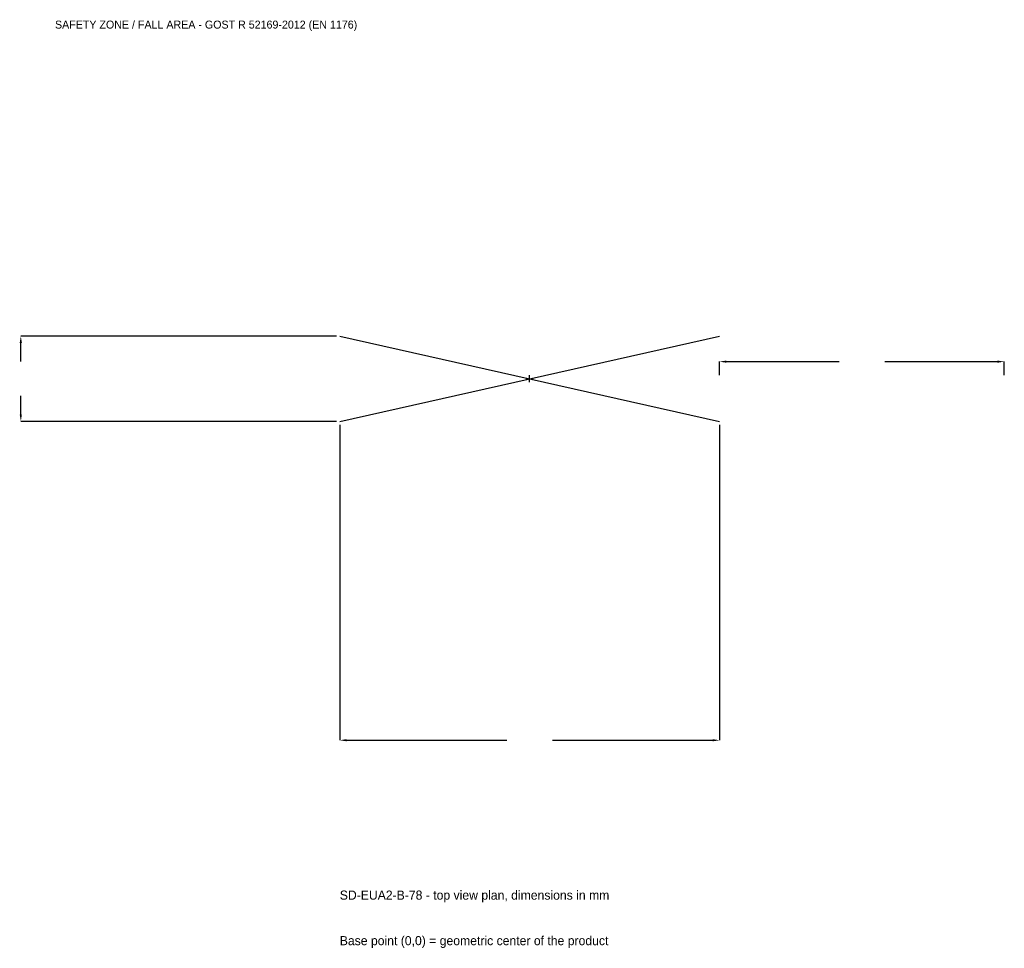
# Model space of a CAD drawing. Extents: x -2686 to 2500, y -3001 to 1892.
import ezdxf

# ---------------------------------------------------------------- set-up
doc = ezdxf.new("R2010")
doc.units = 0
for name, color, linetype in [('GP_MAF_zona_bezopasnosti', 1, 'Continuous'), ('ZSK_DANNYE', 3, 'Continuous'), ('ZSK_KONTUR', 7, 'Continuous'), ('ZSK_RAZMERY', 8, 'Continuous')]:
    doc.layers.add(name, color=color, linetype=linetype)
doc.dimstyles.new('ORION', dxfattribs={"dimtxt": 60, "dimasz": 36, "dimexe": 1.25, "dimexo": 18, "dimtad": 1, "dimcen": 2.5, "dimazin": 3, "dimtfac": 1, "dimtmove": 0, "dimatfit": 3})

# ---------------------------------------------------------------- blocks, each defined once
blk = doc.blocks.new('_CLOSEDFILLED')
at = {"color": 0, "linetype": 'BYBLOCK'}
blk.add_solid([(-1, 0.16), (0, 0), (-1, -0.16)], dxfattribs=at)
blk = doc.blocks.new('*D1')
for p, q in [((-1000, -243), (-1000, -1905)), ((1000, -243), (1000, -1905)), ((-964, -1905), (-120, -1905)), ((120, -1905), (964, -1905))]:
    blk.add_line(p, q)
at = {"layer": 'Defpoints'}
for p in [(-1000, -225), (1000, -225), (-1000, -1905)]:
    blk.add_point(p, dxfattribs=at)
at = {"layer": 'ZSK_RAZMERY', "xscale": 36, "yscale": 36, "rotation": 180}
blk.add_blockref('_CLOSEDFILLED', (-1000, -1905), dxfattribs=at)
at = {"layer": 'ZSK_RAZMERY', "xscale": 36, "yscale": 36}
blk.add_blockref('_CLOSEDFILLED', (1000, -1905), dxfattribs=at)
blk = doc.blocks.new('*D2')
for p, q in [((-1018, 225), (-2680, 225)), ((-2680, 90), (-2680, 189)), ((-2680, -189), (-2680, -90)), ((-1018, -225), (-2680, -225))]:
    blk.add_line(p, q)
at = {"layer": 'Defpoints'}
for p in [(-1000, 225), (-2680, -225), (-1000, -225)]:
    blk.add_point(p, dxfattribs=at)
at = {"layer": 'ZSK_RAZMERY', "xscale": 36, "yscale": 36}
for p, rotation in [((-2680, 225), 90), ((-2680, -225), 270)]:
    blk.add_blockref('_CLOSEDFILLED', p, dxfattribs=dict(at, rotation=rotation))
blk = doc.blocks.new('*D3')
for p, q in [((1000, 18), (1000, 90)), ((1036, 90), (1630, 90)), ((1870, 90), (2464, 90)), ((2500, 18), (2500, 90))]:
    blk.add_line(p, q)
at = {"layer": 'Defpoints'}
for p in [(1000, 90), (1000, 0), (2500, 0)]:
    blk.add_point(p, dxfattribs=at)
at = {"layer": 'ZSK_RAZMERY', "xscale": 36, "yscale": 36, "rotation": 180}
blk.add_blockref('_CLOSEDFILLED', (1000, 90), dxfattribs=at)
at = {"layer": 'ZSK_RAZMERY', "xscale": 36, "yscale": 36}
blk.add_blockref('_CLOSEDFILLED', (2500, 90), dxfattribs=at)
blk = doc.blocks.new('B1')
at = {"layer": 'ZSK_KONTUR'}
for p, q in [((-1000, -225), (1000, 225)), ((-1000, 225), (1000, -225))]:
    blk.add_line(p, q, dxfattribs=at)
at = {"layer": 'ZSK_RAZMERY'}
for p, q in [((-18, 0), (18, 0)), ((0, -18), (0, 18))]:
    blk.add_line(p, q, dxfattribs=at)
at = {"layer": 'GP_MAF_zona_bezopasnosti', "color": 1}
blk.add_text('SAFETY ZONE / FALL AREA - GOST R 52169-2012 (EN 1176)', height=42, dxfattribs=at).set_placement((-2500, 1845))
at = {"layer": 'ZSK_RAZMERY'}
dim = blk.add_linear_dim(base=(-2680, -225), p1=(-1000, -225), p2=(-1000, 225), angle=90, dimstyle='ORION', dxfattribs=at)
dim.commit()
dim.dimension.update_dxf_attribs({"geometry": '*D2', "text_midpoint": (-2680, 0)})
for base, p1, p2, picture, middle in [((1000, 90), (1000, 0), (2500, 0), '*D3', (1750, 90)), ((-1000, -1905), (-1000, -225), (1000, -225), '*D1', (0, -1905))]:
    dim = blk.add_linear_dim(base=base, p1=p1, p2=p2, dimstyle='ORION', dxfattribs=at)
    dim.commit()
    dim.dimension.update_dxf_attribs({"geometry": picture, "text_midpoint": middle})

msp = doc.modelspace()

# ---------------------------------------------------------------- block references
msp.add_blockref('B1', (0, 0))

# ---------------------------------------------------------------- texts
at = {"layer": 'ZSK_DANNYE', "color": 3}
msp.add_text('SD-EUA2-B-78 - top view plan, dimensions in mm', height=48, dxfattribs=at).set_placement((-1000, -2745))
at = {"layer": 'ZSK_DANNYE', "color": 7}
msp.add_text('Base point (0,0) = geometric center of the product', height=48, dxfattribs=at).set_placement((-1000, -2985))

doc.saveas('drawing.dxf')
